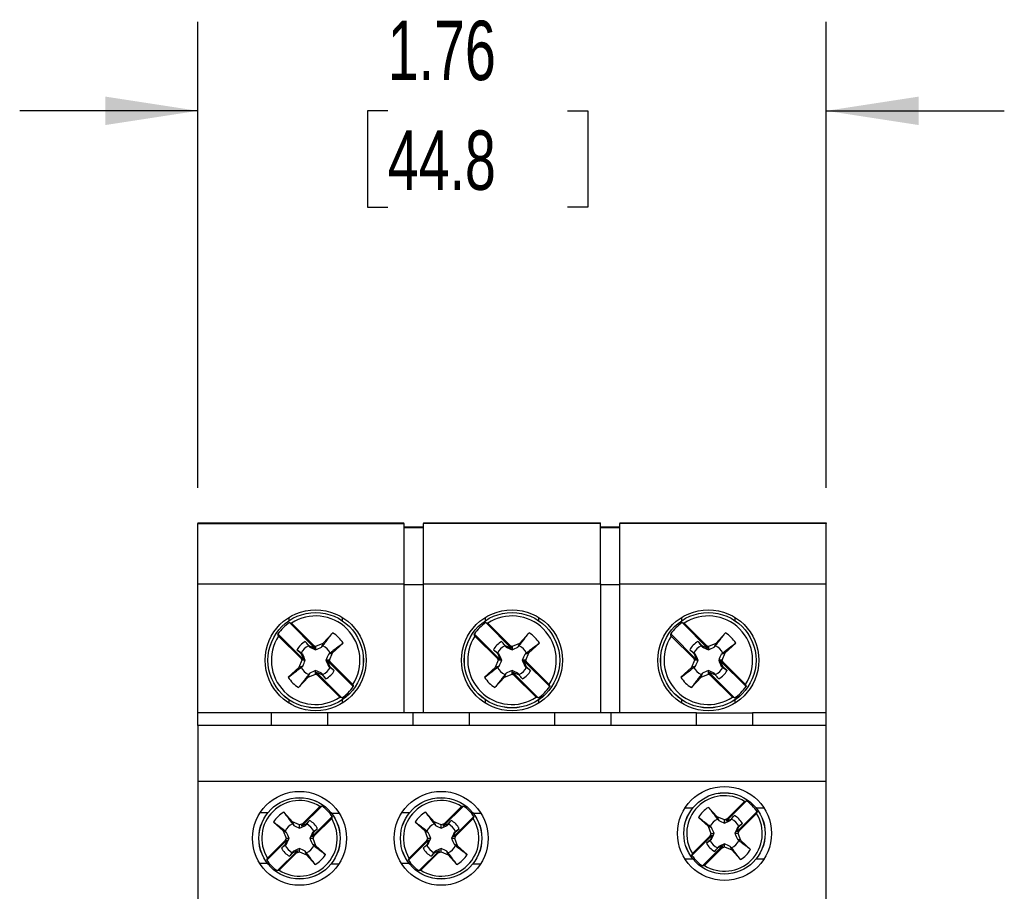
# Model space of a CAD drawing. Header units: inches. Extents: x 0.5 to 21.5, y 0.5 to 16.5.
# Tile 5 of 7: x 15.8 to 18.6, y 7.9 to 10.4. Entities that reach past the tile are written whole.
import ezdxf

# ---------------------------------------------------------------- set-up
doc = ezdxf.new("R2010")
doc.units = ezdxf.units.IN
doc.header["$LTSCALE"] = 2
doc.header["$MEASUREMENT"] = 0
doc.layers.add('DIMENSIONS', color=140, linetype='Continuous', lineweight=25)
doc.styles.add('SLDTEXTSTYLE0', font='TXT', dxfattribs={"width": 0.7})
doc.dimstyles.new('SLDDIMSTYLE0', dxfattribs={"dimtxt": 0.169922, "dimasz": 0.26, "dimexe": 0, "dimexo": 0.0625, "dimgap": 0.04248, "dimtad": 0, "dimtih": 1, "dimtoh": 1, "dimrnd": 1e-09, "dimzin": 12, "dimdsep": 46, "dimtxsty": 'SLDTEXTSTYLE0', "dimsah": 1, "dimcen": 0.09, "dimadec": 0, "dimazin": 3, "dimtfac": 1, "dimtmove": 0, "dimatfit": 0, "dimfxl": 0, "dimfrac": 2, "dimtolj": 1, "dimtzin": 12, "dimarcsym": 0})

# ---------------------------------------------------------------- blocks, each defined once
blk = doc.blocks.new('_D_4')
at = {"layer": 'DIMENSIONS'}
for p, q in [((16.2957, 9.0644), (16.2957, 10.3729)), ((18.0595, 9.0644), (18.0595, 10.3729)), ((16.2957, 10.1229), (15.7957, 10.1229)), ((16.8286, 10.1229), (16.7715, 10.1229)), ((16.7715, 10.1229), (16.7715, 9.8529)), ((17.3335, 10.1229), (17.3906, 10.1229)), ((17.3906, 10.1229), (17.3906, 9.8529)), ((18.0595, 10.1229), (18.5595, 10.1229)), ((16.7715, 9.8529), (16.8286, 9.8529)), ((17.3906, 9.8529), (17.3335, 9.8529))]:
    blk.add_line(p, q, dxfattribs=at)
for points in [[(16.2957, 10.1229), (16.0357, 10.1629), (16.0357, 10.0829)], [(18.0595, 10.1229), (18.3195, 10.0829), (18.3195, 10.1629)]]:
    blk.add_solid(points, dxfattribs=at)
at = {"layer": 'DIMENSIONS', "char_height": 0.16667, "attachment_point": 1, "style": 'SLDTEXTSTYLE0'}
for s, insert in [('1.76', (16.8286, 10.3758)), ('44.8', (16.8286, 10.0677))]:
    blk.add_mtext(s, dxfattribs=dict(at, insert=insert))

msp = doc.modelspace()

# ---------------------------------------------------------------- linework, layer by layer
for p, q in [((16.2957, 8.9664), (16.8744, 8.9664)), ((16.2957, 8.9664), (16.2957, 8.9644)), ((16.2957, 8.9644), (16.8744, 8.9644)), ((16.2957, 8.7951), (16.2957, 8.9644)), ((16.8744, 8.9644), (16.8744, 8.9664)), ((16.8744, 8.9644), (16.8744, 8.7951)), ((16.9295, 8.9664), (16.9295, 8.9644)), ((16.9295, 8.9664), (17.4256, 8.9664)), ((17.4256, 8.9644), (16.9295, 8.9644)), ((16.9295, 8.7951), (16.9295, 8.9644)), ((17.4256, 8.9644), (17.4256, 8.9664)), ((17.4256, 8.7951), (17.4256, 8.9644)), ((17.4807, 8.9664), (17.4807, 8.9644)), ((17.4807, 8.9664), (18.0595, 8.9664)), ((18.0595, 8.9644), (17.4807, 8.9644)), ((17.4807, 8.7951), (17.4807, 8.9644)), ((18.0595, 8.9664), (18.0595, 8.9644)), ((18.0595, 8.7951), (18.0595, 8.9644)), ((16.8744, 8.9546), (16.9295, 8.9546)), ((16.9295, 8.9526), (16.8744, 8.9526)), ((17.4256, 8.9546), (17.4807, 8.9546)), ((17.4807, 8.9526), (17.4256, 8.9526)), ((16.2957, 8.7951), (16.8744, 8.7951)), ((16.2957, 8.4329), (16.2957, 8.7951)), ((16.8744, 8.7951), (16.8744, 8.4329)), ((16.8744, 8.7932), (16.9295, 8.7932)), ((16.9295, 8.7951), (17.4256, 8.7951)), ((16.9295, 8.4329), (16.9295, 8.7951)), ((17.4256, 8.7951), (17.4256, 8.4329)), ((17.4256, 8.7932), (17.4807, 8.7932)), ((17.4807, 8.7951), (18.0595, 8.7951)), ((17.4807, 8.4329), (17.4807, 8.7951)), ((18.0595, 8.4329), (18.0595, 8.7951)), ((16.5511, 8.7007), (16.5511, 8.6913)), ((16.625, 8.6139), (16.5527, 8.6863)), ((16.5585, 8.6846), (16.6219, 8.6213)), ((16.7016, 8.6913), (16.7016, 8.7007)), ((17.1023, 8.7007), (17.1023, 8.6913)), ((17.1762, 8.6139), (17.1038, 8.6863)), ((17.1097, 8.6846), (17.1731, 8.6213)), ((17.2528, 8.6913), (17.2528, 8.7007)), ((17.6535, 8.7007), (17.6535, 8.6913)), ((17.7274, 8.6139), (17.655, 8.6863)), ((17.6609, 8.6846), (17.7242, 8.6213)), ((17.804, 8.6913), (17.804, 8.7007)), ((16.5206, 8.6543), (16.593, 8.5819)), ((16.6742, 8.6575), (16.647, 8.6279)), ((17.0718, 8.6543), (17.1442, 8.5819)), ((17.2253, 8.6575), (17.1982, 8.6279)), ((17.623, 8.6543), (17.6954, 8.5819)), ((17.7765, 8.6575), (17.7494, 8.6279)), ((16.5857, 8.5851), (16.5223, 8.6485)), ((16.6085, 8.6207), (16.5974, 8.6329)), ((16.647, 8.6279), (16.6264, 8.6194)), ((16.647, 8.6279), (16.6427, 8.6169)), ((16.6737, 8.6012), (16.7033, 8.6283)), ((17.1369, 8.5851), (17.0735, 8.6485)), ((17.1597, 8.6207), (17.1485, 8.6329)), ((17.1982, 8.6279), (17.1776, 8.6194)), ((17.1982, 8.6279), (17.1939, 8.6169)), ((17.2249, 8.6012), (17.2545, 8.6283)), ((17.6881, 8.5851), (17.6247, 8.6485)), ((17.7109, 8.6207), (17.6997, 8.6329)), ((17.7494, 8.6279), (17.7287, 8.6194)), ((17.7494, 8.6279), (17.7451, 8.6169)), ((17.7761, 8.6012), (17.8057, 8.6283)), ((16.574, 8.6096), (16.5862, 8.5984)), ((16.5862, 8.5984), (16.593, 8.5819)), ((16.5901, 8.5969), (16.5862, 8.5984)), ((16.6085, 8.6207), (16.61, 8.6169)), ((16.625, 8.6139), (16.6085, 8.6207)), ((16.6264, 8.6194), (16.6219, 8.6213)), ((16.6219, 8.6213), (16.625, 8.6139)), ((16.6264, 8.6194), (16.6264, 8.6095)), ((16.6737, 8.6012), (16.6627, 8.5969)), ((16.6652, 8.5806), (16.6737, 8.6012)), ((17.1252, 8.6096), (17.1374, 8.5984)), ((17.1374, 8.5984), (17.1442, 8.5819)), ((17.1413, 8.5969), (17.1374, 8.5984)), ((17.1597, 8.6207), (17.1612, 8.6169)), ((17.1762, 8.6139), (17.1597, 8.6207)), ((17.1776, 8.6194), (17.1731, 8.6213)), ((17.1731, 8.6213), (17.1762, 8.6139)), ((17.1776, 8.6194), (17.1776, 8.6095)), ((17.2249, 8.6012), (17.2139, 8.5969)), ((17.2164, 8.5806), (17.2249, 8.6012)), ((17.6764, 8.6096), (17.6886, 8.5984)), ((17.6886, 8.5984), (17.6954, 8.5819)), ((17.6924, 8.5969), (17.6886, 8.5984)), ((17.7109, 8.6207), (17.7124, 8.6169)), ((17.7274, 8.6139), (17.7109, 8.6207)), ((17.7287, 8.6194), (17.7242, 8.6213)), ((17.7242, 8.6213), (17.7274, 8.6139)), ((17.7287, 8.6194), (17.7287, 8.6095)), ((17.7761, 8.6012), (17.765, 8.5969)), ((17.7676, 8.5806), (17.7761, 8.6012)), ((16.5875, 8.5806), (16.5791, 8.5599)), ((16.593, 8.5819), (16.5857, 8.5851)), ((16.5857, 8.5851), (16.5875, 8.5806)), ((16.5974, 8.5806), (16.5875, 8.5806)), ((16.6652, 8.5806), (16.6553, 8.5806)), ((16.7321, 8.5068), (16.6597, 8.5792)), ((16.6597, 8.5792), (16.6671, 8.5761)), ((16.6665, 8.5627), (16.6597, 8.5792)), ((16.6671, 8.5761), (16.6652, 8.5806)), ((16.6671, 8.5761), (16.7305, 8.5127)), ((17.1387, 8.5806), (17.1302, 8.5599)), ((17.1369, 8.5851), (17.1387, 8.5806)), ((17.1442, 8.5819), (17.1369, 8.5851)), ((17.1486, 8.5806), (17.1387, 8.5806)), ((17.2164, 8.5806), (17.2065, 8.5806)), ((17.2833, 8.5068), (17.2109, 8.5792)), ((17.2109, 8.5792), (17.2183, 8.5761)), ((17.2177, 8.5627), (17.2109, 8.5792)), ((17.2183, 8.5761), (17.2164, 8.5806)), ((17.2183, 8.5761), (17.2816, 8.5127)), ((17.6899, 8.5806), (17.6814, 8.5599)), ((17.6954, 8.5819), (17.6881, 8.5851)), ((17.6881, 8.5851), (17.6899, 8.5806)), ((17.6998, 8.5806), (17.6899, 8.5806)), ((17.7676, 8.5806), (17.7577, 8.5806)), ((17.8345, 8.5068), (17.7621, 8.5792)), ((17.7621, 8.5792), (17.7694, 8.5761)), ((17.7689, 8.5627), (17.7621, 8.5792)), ((17.7694, 8.5761), (17.7676, 8.5806)), ((17.7694, 8.5761), (17.8328, 8.5127)), ((16.5791, 8.5599), (16.5495, 8.5328)), ((16.5901, 8.5642), (16.5791, 8.5599)), ((16.6057, 8.5332), (16.61, 8.5443)), ((16.6057, 8.5332), (16.6264, 8.5417)), ((16.6264, 8.5417), (16.6264, 8.5516)), ((16.6264, 8.5417), (16.6309, 8.5399)), ((16.6309, 8.5399), (16.6277, 8.5472)), ((16.6277, 8.5472), (16.7001, 8.4748)), ((16.6277, 8.5472), (16.6442, 8.5404)), ((16.6442, 8.5404), (16.6427, 8.5443)), ((16.6442, 8.5404), (16.6554, 8.5282)), ((16.6665, 8.5627), (16.6627, 8.5642)), ((16.6787, 8.5515), (16.6665, 8.5627)), ((17.1302, 8.5599), (17.1007, 8.5328)), ((17.1413, 8.5642), (17.1302, 8.5599)), ((17.1569, 8.5332), (17.1612, 8.5443)), ((17.1569, 8.5332), (17.1776, 8.5417)), ((17.1776, 8.5417), (17.1776, 8.5516)), ((17.1776, 8.5417), (17.1821, 8.5399)), ((17.1821, 8.5399), (17.1789, 8.5472)), ((17.1789, 8.5472), (17.2513, 8.4748)), ((17.1789, 8.5472), (17.1954, 8.5404)), ((17.1954, 8.5404), (17.1939, 8.5443)), ((17.1954, 8.5404), (17.2066, 8.5282)), ((17.2177, 8.5627), (17.2139, 8.5642)), ((17.2299, 8.5515), (17.2177, 8.5627)), ((17.6814, 8.5599), (17.6518, 8.5328)), ((17.6924, 8.5642), (17.6814, 8.5599)), ((17.7081, 8.5332), (17.7124, 8.5443)), ((17.7081, 8.5332), (17.7287, 8.5417)), ((17.7287, 8.5417), (17.7287, 8.5516)), ((17.7287, 8.5417), (17.7332, 8.5399)), ((17.7332, 8.5399), (17.7301, 8.5472)), ((17.7301, 8.5472), (17.8025, 8.4748)), ((17.7301, 8.5472), (17.7466, 8.5404)), ((17.7466, 8.5404), (17.7451, 8.5443)), ((17.7466, 8.5404), (17.7578, 8.5282)), ((17.7689, 8.5627), (17.765, 8.5642)), ((17.7811, 8.5515), (17.7689, 8.5627)), ((16.5786, 8.5037), (16.6057, 8.5332)), ((16.6943, 8.4765), (16.6309, 8.5399)), ((17.1298, 8.5037), (17.1569, 8.5332)), ((17.2454, 8.4765), (17.1821, 8.5399)), ((17.681, 8.5037), (17.7081, 8.5332)), ((17.7966, 8.4765), (17.7332, 8.5399)), ((16.5511, 8.4699), (16.5511, 8.4605)), ((16.7016, 8.4605), (16.7016, 8.4699)), ((17.1023, 8.4699), (17.1023, 8.4605)), ((17.2528, 8.4605), (17.2528, 8.4699)), ((17.6535, 8.4699), (17.6535, 8.4605)), ((17.804, 8.4605), (17.804, 8.4699)), ((16.5024, 8.4329), (16.2957, 8.4329)), ((16.2957, 8.3975), (16.2957, 8.4329)), ((16.5024, 8.3975), (16.5024, 8.4329)), ((16.6598, 8.4329), (16.5024, 8.4329)), ((16.9, 8.4329), (16.6598, 8.4329)), ((16.6598, 8.4329), (16.6598, 8.3975)), ((16.9, 8.3975), (16.9, 8.4329)), ((17.0575, 8.4329), (16.9, 8.4329)), ((17.0575, 8.4329), (17.0575, 8.3975)), ((17.2976, 8.4329), (17.0575, 8.4329)), ((17.2976, 8.3975), (17.2976, 8.4329)), ((17.4551, 8.4329), (17.2976, 8.4329)), ((17.4551, 8.4329), (17.4551, 8.3975)), ((17.6953, 8.4329), (17.4551, 8.4329)), ((17.6953, 8.3975), (17.6953, 8.4329)), ((17.6953, 8.4329), (17.8528, 8.4329)), ((17.8528, 8.4329), (17.8528, 8.3975)), ((18.0595, 8.4329), (17.8528, 8.4329)), ((18.0595, 8.3975), (18.0595, 8.4329)), ((18.0595, 8.3975), (16.2957, 8.3975)), ((16.2957, 8.3975), (16.2957, 8.24)), ((18.0595, 8.24), (18.0595, 8.3975)), ((18.0595, 8.24), (16.2957, 8.24)), ((16.2957, 8.24), (16.2957, 7.8995)), ((18.0595, 7.8995), (18.0595, 8.24)), ((17.8358, 8.1857), (17.7788, 8.1287)), ((17.7817, 8.1355), (17.8304, 8.1841)), ((16.5613, 8.127), (16.5368, 8.1543)), ((16.6438, 8.1713), (16.5863, 8.1149)), ((16.5892, 8.1216), (16.6383, 8.1698)), ((16.9589, 8.127), (16.9344, 8.1543)), ((17.0414, 8.1713), (16.9839, 8.1149)), ((16.9868, 8.1216), (17.0359, 8.1698)), ((17.6844, 8.1651), (17.6627, 8.1651)), ((17.7538, 8.1406), (17.729, 8.1676)), ((17.8084, 8.0992), (17.8653, 8.1561)), ((17.8853, 8.1651), (17.8636, 8.1651)), ((16.4922, 8.1522), (16.4705, 8.1524)), ((16.5082, 8.1262), (16.535, 8.1012)), ((16.5815, 8.1185), (16.5613, 8.127)), ((16.5613, 8.127), (16.5651, 8.117)), ((16.6092, 8.1308), (16.5991, 8.12)), ((16.6155, 8.0851), (16.673, 8.1415)), ((16.6714, 8.1361), (16.6223, 8.0879)), ((16.693, 8.1503), (16.6713, 8.1505)), ((16.8898, 8.1522), (16.8681, 8.1524)), ((16.9059, 8.1262), (16.9327, 8.1012)), ((16.9791, 8.1185), (16.9589, 8.127)), ((16.9589, 8.127), (16.9627, 8.117)), ((17.0068, 8.1308), (16.9967, 8.12)), ((17.0131, 8.0851), (17.0706, 8.1415)), ((17.069, 8.1361), (17.0199, 8.0879)), ((17.0907, 8.1503), (17.069, 8.1505)), ((17.7007, 8.1393), (17.7278, 8.1146)), ((17.774, 8.1323), (17.7538, 8.1406)), ((17.7538, 8.1406), (17.7577, 8.1306)), ((17.7817, 8.1355), (17.774, 8.1323)), ((17.774, 8.1233), (17.774, 8.1323)), ((17.7788, 8.1287), (17.7817, 8.1355)), ((17.7917, 8.1339), (17.7788, 8.1287)), ((17.7904, 8.1306), (17.7917, 8.1339)), ((17.8017, 8.1449), (17.7917, 8.1339)), ((17.8638, 8.1507), (17.8151, 8.1021)), ((16.535, 8.1012), (16.5432, 8.0809)), ((16.535, 8.1012), (16.545, 8.0972)), ((16.5814, 8.1095), (16.5815, 8.1185)), ((16.5892, 8.1216), (16.5815, 8.1185)), ((16.5863, 8.1149), (16.5892, 8.1216)), ((16.5991, 8.12), (16.5863, 8.1149)), ((16.5978, 8.1167), (16.5991, 8.12)), ((16.6209, 8.0978), (16.6319, 8.1077)), ((16.9327, 8.1012), (16.9426, 8.0972)), ((16.9327, 8.1012), (16.9408, 8.0809)), ((16.979, 8.1095), (16.9791, 8.1185)), ((16.9868, 8.1216), (16.9791, 8.1185)), ((16.9839, 8.1149), (16.9868, 8.1216)), ((16.9967, 8.12), (16.9839, 8.1149)), ((16.9954, 8.1167), (16.9967, 8.12)), ((17.0185, 8.0978), (17.0295, 8.1077)), ((17.7278, 8.1146), (17.7361, 8.0943)), ((17.7278, 8.1146), (17.7377, 8.1107)), ((17.8084, 8.0992), (17.8136, 8.112)), ((17.8151, 8.1021), (17.8084, 8.0992)), ((17.8136, 8.112), (17.8103, 8.1107)), ((17.812, 8.0943), (17.8151, 8.1021)), ((17.8136, 8.112), (17.8245, 8.122)), ((16.5467, 8.0761), (16.4892, 8.0196)), ((16.4909, 8.0251), (16.5399, 8.0732)), ((16.5432, 8.0809), (16.5399, 8.0732)), ((16.5399, 8.0732), (16.5467, 8.0761)), ((16.5467, 8.0761), (16.5413, 8.0633)), ((16.5432, 8.0809), (16.5522, 8.0808)), ((16.619, 8.0802), (16.61, 8.0803)), ((16.6155, 8.0851), (16.6209, 8.0978)), ((16.6223, 8.0879), (16.6155, 8.0851)), ((16.6209, 8.0978), (16.6176, 8.0966)), ((16.619, 8.0802), (16.6223, 8.0879)), ((16.6272, 8.0599), (16.619, 8.0802)), ((16.9444, 8.0761), (16.8869, 8.0196)), ((16.8885, 8.0251), (16.9376, 8.0732)), ((16.9408, 8.0809), (16.9376, 8.0732)), ((16.9376, 8.0732), (16.9444, 8.0761)), ((16.9444, 8.0761), (16.939, 8.0633)), ((16.9408, 8.0809), (16.9498, 8.0808)), ((17.0167, 8.0802), (17.0077, 8.0803)), ((17.0131, 8.0851), (17.0185, 8.0978)), ((17.0199, 8.0879), (17.0131, 8.0851)), ((17.0185, 8.0978), (17.0152, 8.0966)), ((17.0167, 8.0802), (17.0199, 8.0879)), ((17.0248, 8.0599), (17.0167, 8.0802)), ((17.7397, 8.0895), (17.6827, 8.0325)), ((17.6843, 8.038), (17.7329, 8.0866)), ((17.7344, 8.0767), (17.7235, 8.0667)), ((17.7361, 8.0943), (17.7329, 8.0866)), ((17.7329, 8.0866), (17.7397, 8.0895)), ((17.7397, 8.0895), (17.7344, 8.0767)), ((17.7344, 8.0767), (17.7377, 8.078)), ((17.7361, 8.0943), (17.7451, 8.0943)), ((17.812, 8.0943), (17.803, 8.0943)), ((17.8203, 8.0741), (17.8103, 8.078)), ((17.8203, 8.0741), (17.812, 8.0943)), ((17.8473, 8.0493), (17.8203, 8.0741)), ((16.5185, 7.9898), (16.576, 8.0463)), ((16.5413, 8.0633), (16.5303, 8.0534)), ((16.5413, 8.0633), (16.5447, 8.0646)), ((16.5631, 8.0411), (16.576, 8.0463)), ((16.5644, 8.0444), (16.5631, 8.0411)), ((16.576, 8.0463), (16.573, 8.0395)), ((16.573, 8.0395), (16.5808, 8.0426)), ((16.5808, 8.0426), (16.5808, 8.0516)), ((16.5808, 8.0426), (16.6009, 8.0341)), ((16.6009, 8.0341), (16.5971, 8.0441)), ((16.6272, 8.0599), (16.6173, 8.0639)), ((16.654, 8.0349), (16.6272, 8.0599)), ((16.9161, 7.9898), (16.9736, 8.0463)), ((16.939, 8.0633), (16.928, 8.0534)), ((16.939, 8.0633), (16.9423, 8.0646)), ((16.9607, 8.0411), (16.9736, 8.0463)), ((16.9621, 8.0444), (16.9607, 8.0411)), ((16.9736, 8.0463), (16.9707, 8.0395)), ((16.9707, 8.0395), (16.9784, 8.0426)), ((16.9784, 8.0426), (16.9785, 8.0516)), ((16.9784, 8.0426), (16.9986, 8.0341)), ((16.9986, 8.0341), (16.9948, 8.0441)), ((17.0248, 8.0599), (17.0149, 8.0639)), ((17.0516, 8.0349), (17.0248, 8.0599)), ((17.7122, 8.003), (17.7692, 8.06)), ((17.7663, 8.0532), (17.7177, 8.0046)), ((17.7464, 8.0438), (17.7564, 8.0547)), ((17.7564, 8.0547), (17.7692, 8.06)), ((17.7577, 8.058), (17.7564, 8.0547)), ((17.7692, 8.06), (17.7663, 8.0532)), ((17.7663, 8.0532), (17.774, 8.0564)), ((17.774, 8.0564), (17.774, 8.0654)), ((17.774, 8.0564), (17.7943, 8.0481)), ((17.7943, 8.0481), (17.7904, 8.058)), ((17.7943, 8.0481), (17.819, 8.0211)), ((16.573, 8.0395), (16.5239, 7.9914)), ((16.553, 8.0303), (16.5631, 8.0411)), ((16.6009, 8.0341), (16.6254, 8.0069)), ((16.9707, 8.0395), (16.9216, 7.9914)), ((16.9506, 8.0303), (16.9607, 8.0411)), ((16.9986, 8.0341), (17.0231, 8.0069)), ((17.6627, 8.0235), (17.6844, 8.0235)), ((17.8636, 8.0235), (17.8853, 8.0235)), ((16.4692, 8.0108), (16.4909, 8.0106)), ((16.67, 8.0089), (16.6917, 8.0087)), ((16.8668, 8.0108), (16.8885, 8.0106)), ((17.0677, 8.0089), (17.0894, 8.0087))]:
    msp.add_line(p, q)
for centre, radius in [((16.6264, 8.5806), 0.1417), ((16.6264, 8.5806), 0.1339), ((16.6264, 8.5806), 0.1338), ((17.1776, 8.5806), 0.1417), ((17.1776, 8.5806), 0.1339), ((17.1776, 8.5806), 0.1338), ((17.7287, 8.5806), 0.1417), ((17.7287, 8.5806), 0.1339), ((17.7287, 8.5806), 0.1338), ((16.5811, 8.0806), 0.1319), ((16.9787, 8.0806), 0.1319), ((17.774, 8.0943), 0.1319), ((17.774, 8.0943), 0.1142), ((17.774, 8.0943), 0.1141), ((16.5811, 8.0806), 0.1142), ((16.5811, 8.0806), 0.1141), ((16.9787, 8.0806), 0.1142), ((16.9787, 8.0806), 0.1141)]:
    msp.add_circle(centre, radius)
for centre, radius, start, end in [((16.6264, 8.5806), 0.1289, 124.8858, 145.1142), ((16.6264, 8.5806), 0.1243, 326.8848, 123.1152), ((17.1776, 8.5806), 0.1289, 124.8858, 145.1142), ((17.1776, 8.5806), 0.1243, 326.8848, 123.1152), ((17.7287, 8.5806), 0.1289, 124.8858, 145.1142), ((17.7287, 8.5806), 0.1243, 326.8848, 123.1152), ((16.6264, 8.5806), 0.0905, 31.8435, 58.1565), ((17.1776, 8.5806), 0.0905, 31.8435, 58.1565), ((17.7287, 8.5806), 0.0905, 31.8435, 58.1565), ((16.6264, 8.5806), 0.1243, 146.8848, 303.1152), ((16.6264, 8.5806), 0.0599, 119.0151, 150.9849), ((17.1776, 8.5806), 0.1243, 146.8848, 303.1152), ((17.1776, 8.5806), 0.0599, 119.0151, 150.9849), ((17.7287, 8.5806), 0.1243, 146.8848, 303.1152), ((17.7287, 8.5806), 0.0599, 119.0151, 150.9849), ((16.6264, 8.5806), 0.0451, 116.2477, 153.7523), ((16.6264, 8.5806), 0.0451, 26.2477, 63.7523), ((17.1776, 8.5806), 0.0451, 116.2477, 153.7523), ((17.1776, 8.5806), 0.0451, 26.2477, 63.7523), ((17.7287, 8.5806), 0.0451, 116.2477, 153.7523), ((17.7287, 8.5806), 0.0451, 26.2477, 63.7523), ((16.6264, 8.5806), 0.0451, 206.2477, 243.7523), ((16.6264, 8.5806), 0.0451, 296.2477, 333.7523), ((16.6264, 8.5806), 0.0599, 299.0151, 330.9849), ((17.1776, 8.5806), 0.0451, 206.2477, 243.7523), ((17.1776, 8.5806), 0.0451, 296.2477, 333.7523), ((17.1776, 8.5806), 0.0599, 299.0151, 330.9849), ((17.7287, 8.5806), 0.0451, 206.2477, 243.7523), ((17.7287, 8.5806), 0.0451, 296.2477, 333.7523), ((17.7287, 8.5806), 0.0599, 299.0151, 330.9849), ((16.6264, 8.5806), 0.0905, 211.8435, 238.1565), ((17.1776, 8.5806), 0.0905, 211.8435, 238.1565), ((17.7287, 8.5806), 0.0905, 211.8435, 238.1565), ((16.6264, 8.5806), 0.1289, 304.8858, 325.1142), ((17.1776, 8.5806), 0.1289, 304.8858, 325.1142), ((17.7287, 8.5806), 0.1289, 304.8858, 325.1142), ((16.5811, 8.0806), 0.106, 57.3514, 211.5865), ((16.9787, 8.0806), 0.106, 57.3514, 211.5865), ((17.774, 8.0943), 0.106, 57.8824, 212.1176), ((17.774, 8.0943), 0.1103, 34.091, 55.909), ((16.5811, 8.0806), 0.086, 121.0221, 147.9158), ((16.5811, 8.0806), 0.1103, 33.56, 55.378), ((16.9787, 8.0806), 0.086, 121.0221, 147.9158), ((16.9787, 8.0806), 0.1103, 33.56, 55.378), ((17.774, 8.0943), 0.086, 121.5531, 148.4469), ((16.5811, 8.0806), 0.106, 237.3514, 31.5865), ((16.5811, 8.0806), 0.0576, 28.1526, 60.7854), ((16.9787, 8.0806), 0.106, 237.3514, 31.5865), ((16.9787, 8.0806), 0.0576, 28.1526, 60.7854), ((17.774, 8.0943), 0.106, 237.8824, 32.1176), ((17.774, 8.0943), 0.0451, 116.2477, 153.7523), ((17.774, 8.0943), 0.0451, 26.2477, 63.7523), ((17.774, 8.0943), 0.0576, 28.6836, 61.3164), ((16.5811, 8.0806), 0.0451, 115.7167, 153.2213), ((16.5811, 8.0806), 0.0451, 25.7167, 63.2213), ((16.9787, 8.0806), 0.0451, 115.7167, 153.2213), ((16.9787, 8.0806), 0.0451, 25.7167, 63.2213), ((17.774, 8.0943), 0.0451, 206.2477, 243.7523), ((17.774, 8.0943), 0.0451, 296.2477, 333.7523), ((16.5811, 8.0806), 0.0576, 208.1526, 240.7854), ((16.5811, 8.0806), 0.0451, 205.7167, 243.2213), ((16.5811, 8.0806), 0.0451, 295.7167, 333.2213), ((16.9787, 8.0806), 0.0576, 208.1526, 240.7854), ((16.9787, 8.0806), 0.0451, 205.7167, 243.2213), ((16.9787, 8.0806), 0.0451, 295.7167, 333.2213), ((17.774, 8.0943), 0.0576, 208.6836, 241.3164), ((17.774, 8.0943), 0.086, 301.5531, 328.4469), ((16.5811, 8.0806), 0.1103, 213.56, 235.378), ((16.5811, 8.0806), 0.086, 301.0221, 327.9158), ((16.9787, 8.0806), 0.1103, 213.56, 235.378), ((16.9787, 8.0806), 0.086, 301.0221, 327.9158), ((17.774, 8.0943), 0.1103, 214.091, 235.909)]:
    msp.add_arc(centre, radius, start, end)
for points in [[(16.5527, 8.6863), (16.5546, 8.6858), (16.5565, 8.6852), (16.5585, 8.6846)], [(17.1038, 8.6863), (17.1058, 8.6858), (17.1077, 8.6852), (17.1097, 8.6846)], [(17.655, 8.6863), (17.6569, 8.6858), (17.6589, 8.6852), (17.6609, 8.6846)], [(16.5223, 8.6485), (16.5217, 8.6504), (16.5212, 8.6524), (16.5206, 8.6543)], [(17.0735, 8.6485), (17.0729, 8.6504), (17.0724, 8.6524), (17.0718, 8.6543)], [(17.6247, 8.6485), (17.6241, 8.6504), (17.6235, 8.6524), (17.623, 8.6543)], [(16.5974, 8.6329), (16.6004, 8.6289), (16.6034, 8.625), (16.6064, 8.621)], [(16.7033, 8.6283), (16.6912, 8.6191), (16.6791, 8.6099), (16.6668, 8.6005)], [(17.1485, 8.6329), (17.1516, 8.6289), (17.1546, 8.625), (17.1576, 8.621)], [(17.2545, 8.6283), (17.2424, 8.6191), (17.2302, 8.6099), (17.218, 8.6005)], [(17.6997, 8.6329), (17.7027, 8.6289), (17.7058, 8.625), (17.7088, 8.621)], [(17.8057, 8.6283), (17.7935, 8.6191), (17.7814, 8.6099), (17.7692, 8.6005)], [(16.586, 8.6005), (16.582, 8.6035), (16.578, 8.6066), (16.574, 8.6096)], [(16.5901, 8.5969), (16.5887, 8.5981), (16.5873, 8.5993), (16.586, 8.6005)], [(16.5974, 8.5806), (16.595, 8.5862), (16.5925, 8.5916), (16.5901, 8.5969)], [(16.6064, 8.621), (16.6076, 8.6196), (16.6088, 8.6182), (16.61, 8.6169)], [(16.61, 8.6169), (16.6153, 8.6144), (16.6207, 8.612), (16.6264, 8.6095)], [(16.6264, 8.6095), (16.632, 8.612), (16.6374, 8.6144), (16.6427, 8.6169)], [(16.6427, 8.6169), (16.6439, 8.6182), (16.6451, 8.6196), (16.6463, 8.621)], [(16.6627, 8.5969), (16.6602, 8.5916), (16.6578, 8.5862), (16.6553, 8.5806)], [(16.6668, 8.6005), (16.6654, 8.5993), (16.6641, 8.5981), (16.6627, 8.5969)], [(17.1371, 8.6005), (17.1331, 8.6035), (17.1292, 8.6066), (17.1252, 8.6096)], [(17.1413, 8.5969), (17.1399, 8.5981), (17.1385, 8.5993), (17.1371, 8.6005)], [(17.1486, 8.5806), (17.1462, 8.5862), (17.1437, 8.5916), (17.1413, 8.5969)], [(17.1576, 8.621), (17.1588, 8.6196), (17.16, 8.6182), (17.1612, 8.6169)], [(17.1612, 8.6169), (17.1665, 8.6144), (17.1719, 8.612), (17.1776, 8.6095)], [(17.1776, 8.6095), (17.1832, 8.612), (17.1886, 8.6144), (17.1939, 8.6169)], [(17.1939, 8.6169), (17.1951, 8.6182), (17.1963, 8.6196), (17.1975, 8.621)], [(17.2139, 8.5969), (17.2114, 8.5916), (17.209, 8.5862), (17.2065, 8.5806)], [(17.218, 8.6005), (17.2166, 8.5993), (17.2152, 8.5981), (17.2139, 8.5969)], [(17.6883, 8.6005), (17.6843, 8.6035), (17.6804, 8.6066), (17.6764, 8.6096)], [(17.6924, 8.5969), (17.6911, 8.5981), (17.6897, 8.5993), (17.6883, 8.6005)], [(17.6998, 8.5806), (17.6973, 8.5862), (17.6949, 8.5916), (17.6924, 8.5969)], [(17.7088, 8.621), (17.71, 8.6196), (17.7112, 8.6182), (17.7124, 8.6169)], [(17.7124, 8.6169), (17.7177, 8.6144), (17.7231, 8.612), (17.7287, 8.6095)], [(17.7287, 8.6095), (17.7344, 8.612), (17.7398, 8.6144), (17.7451, 8.6169)], [(17.7451, 8.6169), (17.7463, 8.6182), (17.7475, 8.6196), (17.7487, 8.621)], [(17.765, 8.5969), (17.7626, 8.5916), (17.7601, 8.5862), (17.7577, 8.5806)], [(17.7692, 8.6005), (17.7678, 8.5993), (17.7664, 8.5981), (17.765, 8.5969)], [(16.5901, 8.5642), (16.5925, 8.5695), (16.595, 8.5749), (16.5974, 8.5806)], [(16.6553, 8.5806), (16.6578, 8.5749), (16.6602, 8.5695), (16.6627, 8.5642)], [(17.1413, 8.5642), (17.1437, 8.5695), (17.1462, 8.5749), (17.1486, 8.5806)], [(17.2065, 8.5806), (17.209, 8.5749), (17.2114, 8.5695), (17.2139, 8.5642)], [(17.6924, 8.5642), (17.6949, 8.5695), (17.6973, 8.5749), (17.6998, 8.5806)], [(17.7577, 8.5806), (17.7601, 8.5749), (17.7626, 8.5695), (17.765, 8.5642)], [(16.5495, 8.5328), (16.5616, 8.542), (16.5737, 8.5513), (16.586, 8.5606)], [(16.586, 8.5606), (16.5873, 8.5618), (16.5887, 8.563), (16.5901, 8.5642)], [(16.61, 8.5443), (16.6088, 8.5429), (16.6076, 8.5415), (16.6064, 8.5401)], [(16.6264, 8.5516), (16.6207, 8.5492), (16.6153, 8.5467), (16.61, 8.5443)], [(16.6427, 8.5443), (16.6374, 8.5467), (16.632, 8.5492), (16.6264, 8.5516)], [(16.6463, 8.5401), (16.6451, 8.5415), (16.6439, 8.5429), (16.6427, 8.5443)], [(16.6554, 8.5282), (16.6524, 8.5322), (16.6494, 8.5362), (16.6463, 8.5401)], [(16.6627, 8.5642), (16.6641, 8.563), (16.6654, 8.5618), (16.6668, 8.5606)], [(16.6668, 8.5606), (16.6708, 8.5576), (16.6748, 8.5546), (16.6787, 8.5515)], [(17.1007, 8.5328), (17.1128, 8.542), (17.1249, 8.5513), (17.1371, 8.5606)], [(17.1371, 8.5606), (17.1385, 8.5618), (17.1399, 8.563), (17.1413, 8.5642)], [(17.1612, 8.5443), (17.16, 8.5429), (17.1588, 8.5415), (17.1576, 8.5401)], [(17.1776, 8.5516), (17.1719, 8.5492), (17.1665, 8.5467), (17.1612, 8.5443)], [(17.1939, 8.5443), (17.1886, 8.5467), (17.1832, 8.5492), (17.1776, 8.5516)], [(17.1975, 8.5401), (17.1963, 8.5415), (17.1951, 8.5429), (17.1939, 8.5443)], [(17.2066, 8.5282), (17.2036, 8.5322), (17.2005, 8.5362), (17.1975, 8.5401)], [(17.2139, 8.5642), (17.2152, 8.563), (17.2166, 8.5618), (17.218, 8.5606)], [(17.218, 8.5606), (17.222, 8.5576), (17.2259, 8.5546), (17.2299, 8.5515)], [(17.6518, 8.5328), (17.664, 8.542), (17.6761, 8.5513), (17.6883, 8.5606)], [(17.6883, 8.5606), (17.6897, 8.5618), (17.6911, 8.563), (17.6924, 8.5642)], [(17.7124, 8.5443), (17.7112, 8.5429), (17.71, 8.5415), (17.7088, 8.5401)], [(17.7287, 8.5516), (17.7231, 8.5492), (17.7177, 8.5467), (17.7124, 8.5443)], [(17.7451, 8.5443), (17.7398, 8.5467), (17.7344, 8.5492), (17.7287, 8.5516)], [(17.7487, 8.5401), (17.7475, 8.5415), (17.7463, 8.5429), (17.7451, 8.5443)], [(17.7578, 8.5282), (17.7548, 8.5322), (17.7517, 8.5362), (17.7487, 8.5401)], [(17.765, 8.5642), (17.7664, 8.563), (17.7678, 8.5618), (17.7692, 8.5606)], [(17.7692, 8.5606), (17.7732, 8.5576), (17.7771, 8.5546), (17.7811, 8.5515)], [(16.7305, 8.5127), (16.731, 8.5107), (16.7316, 8.5088), (16.7321, 8.5068)], [(17.2816, 8.5127), (17.2822, 8.5107), (17.2828, 8.5088), (17.2833, 8.5068)], [(17.8328, 8.5127), (17.8334, 8.5107), (17.8339, 8.5088), (17.8345, 8.5068)], [(16.7001, 8.4748), (16.6982, 8.4754), (16.6962, 8.4759), (16.6943, 8.4765)], [(17.2513, 8.4748), (17.2494, 8.4754), (17.2474, 8.4759), (17.2454, 8.4765)], [(17.8025, 8.4748), (17.8005, 8.4754), (17.7986, 8.4759), (17.7966, 8.4765)], [(17.8304, 8.1841), (17.8322, 8.1846), (17.834, 8.1851), (17.8358, 8.1857)], [(16.5368, 8.1543), (16.545, 8.1433), (16.5532, 8.1323), (16.5615, 8.1212)], [(16.6383, 8.1698), (16.6401, 8.1703), (16.6419, 8.1708), (16.6438, 8.1713)], [(16.9344, 8.1543), (16.9426, 8.1433), (16.9509, 8.1323), (16.9592, 8.1212)], [(17.0359, 8.1698), (17.0377, 8.1703), (17.0396, 8.1708), (17.0414, 8.1713)], [(17.729, 8.1676), (17.7373, 8.1567), (17.7457, 8.1458), (17.7541, 8.1348)], [(17.8653, 8.1561), (17.8648, 8.1543), (17.8643, 8.1525), (17.8638, 8.1507)], [(16.6014, 8.1208), (16.604, 8.1242), (16.6066, 8.1275), (16.6092, 8.1308)], [(16.673, 8.1415), (16.6725, 8.1397), (16.6719, 8.1379), (16.6714, 8.1361)], [(16.9991, 8.1208), (17.0017, 8.1242), (17.0043, 8.1275), (17.0068, 8.1308)], [(17.0706, 8.1415), (17.0701, 8.1397), (17.0696, 8.1379), (17.069, 8.1361)], [(17.7541, 8.1348), (17.7553, 8.1334), (17.7565, 8.132), (17.7577, 8.1306)], [(17.7577, 8.1306), (17.763, 8.1282), (17.7684, 8.1258), (17.774, 8.1233)], [(17.774, 8.1233), (17.7797, 8.1258), (17.7851, 8.1282), (17.7904, 8.1306)], [(17.7904, 8.1306), (17.7916, 8.132), (17.7928, 8.1334), (17.794, 8.1348)], [(17.794, 8.1348), (17.7965, 8.1381), (17.7991, 8.1415), (17.8017, 8.1449)], [(16.545, 8.0972), (16.5436, 8.0985), (16.5422, 8.0997), (16.5409, 8.1009)], [(16.5615, 8.1212), (16.5627, 8.1198), (16.5639, 8.1184), (16.5651, 8.117)], [(16.5651, 8.117), (16.5704, 8.1145), (16.5757, 8.112), (16.5814, 8.1095)], [(16.5814, 8.1095), (16.587, 8.1119), (16.5925, 8.1143), (16.5978, 8.1167)], [(16.5978, 8.1167), (16.599, 8.1181), (16.6002, 8.1194), (16.6014, 8.1208)], [(16.6217, 8.1001), (16.6203, 8.0989), (16.6189, 8.0978), (16.6176, 8.0966)], [(16.6319, 8.1077), (16.6285, 8.1052), (16.6251, 8.1027), (16.6217, 8.1001)], [(16.9426, 8.0972), (16.9412, 8.0985), (16.9399, 8.0997), (16.9385, 8.1009)], [(16.9592, 8.1212), (16.9604, 8.1198), (16.9616, 8.1184), (16.9627, 8.117)], [(16.9627, 8.117), (16.968, 8.1145), (16.9734, 8.112), (16.979, 8.1095)], [(16.979, 8.1095), (16.9847, 8.1119), (16.9901, 8.1143), (16.9954, 8.1167)], [(16.9954, 8.1167), (16.9966, 8.1181), (16.9978, 8.1194), (16.9991, 8.1208)], [(17.0194, 8.1001), (17.018, 8.0989), (17.0166, 8.0978), (17.0152, 8.0966)], [(17.0295, 8.1077), (17.0261, 8.1052), (17.0228, 8.1027), (17.0194, 8.1001)], [(17.7377, 8.1107), (17.7363, 8.1119), (17.735, 8.1131), (17.7336, 8.1143)], [(17.7451, 8.0943), (17.7426, 8.1), (17.7402, 8.1054), (17.7377, 8.1107)], [(17.8103, 8.1107), (17.8079, 8.1054), (17.8054, 8.1), (17.803, 8.0943)], [(17.8145, 8.1143), (17.8131, 8.1131), (17.8117, 8.1119), (17.8103, 8.1107)], [(17.8245, 8.122), (17.8212, 8.1194), (17.8178, 8.1169), (17.8145, 8.1143)], [(16.5447, 8.0646), (16.5472, 8.0698), (16.5497, 8.0752), (16.5522, 8.0808)], [(16.5522, 8.0808), (16.5498, 8.0865), (16.5474, 8.0919), (16.545, 8.0972)], [(16.6176, 8.0966), (16.6151, 8.0913), (16.6126, 8.0859), (16.61, 8.0803)], [(16.61, 8.0803), (16.6125, 8.0746), (16.6149, 8.0692), (16.6173, 8.0639)], [(16.9423, 8.0646), (16.9448, 8.0698), (16.9473, 8.0752), (16.9498, 8.0808)], [(16.9498, 8.0808), (16.9474, 8.0865), (16.945, 8.0919), (16.9426, 8.0972)], [(17.0152, 8.0966), (17.0127, 8.0913), (17.0102, 8.0859), (17.0077, 8.0803)], [(17.0077, 8.0803), (17.0101, 8.0746), (17.0125, 8.0692), (17.0149, 8.0639)], [(17.7235, 8.0667), (17.7269, 8.0693), (17.7302, 8.0718), (17.7336, 8.0744)], [(17.7336, 8.0744), (17.735, 8.0756), (17.7363, 8.0768), (17.7377, 8.078)], [(17.7377, 8.078), (17.7402, 8.0833), (17.7426, 8.0887), (17.7451, 8.0943)], [(17.803, 8.0943), (17.8054, 8.0887), (17.8079, 8.0833), (17.8103, 8.078)], [(17.8103, 8.078), (17.8117, 8.0768), (17.8131, 8.0756), (17.8145, 8.0744)], [(16.5303, 8.0534), (16.5337, 8.0559), (16.5371, 8.0585), (16.5405, 8.061)], [(16.5405, 8.061), (16.5419, 8.0622), (16.5433, 8.0634), (16.5447, 8.0646)], [(16.5644, 8.0444), (16.5632, 8.0431), (16.562, 8.0417), (16.5608, 8.0403)], [(16.5808, 8.0516), (16.5752, 8.0492), (16.5698, 8.0468), (16.5644, 8.0444)], [(16.5971, 8.0441), (16.5918, 8.0466), (16.5865, 8.0491), (16.5808, 8.0516)], [(16.6007, 8.04), (16.5995, 8.0413), (16.5983, 8.0427), (16.5971, 8.0441)], [(16.6173, 8.0639), (16.6186, 8.0627), (16.62, 8.0615), (16.6214, 8.0603)], [(16.928, 8.0534), (16.9314, 8.0559), (16.9347, 8.0585), (16.9381, 8.061)], [(16.9381, 8.061), (16.9395, 8.0622), (16.9409, 8.0634), (16.9423, 8.0646)], [(16.9621, 8.0444), (16.9609, 8.0431), (16.9596, 8.0417), (16.9584, 8.0403)], [(16.9785, 8.0516), (16.9728, 8.0492), (16.9674, 8.0468), (16.9621, 8.0444)], [(16.9948, 8.0441), (16.9895, 8.0466), (16.9841, 8.0491), (16.9785, 8.0516)], [(16.9983, 8.04), (16.9971, 8.0413), (16.9959, 8.0427), (16.9948, 8.0441)], [(17.0149, 8.0639), (17.0163, 8.0627), (17.0176, 8.0615), (17.019, 8.0603)], [(17.7541, 8.0539), (17.7515, 8.0505), (17.7489, 8.0472), (17.7464, 8.0438)], [(17.7577, 8.058), (17.7565, 8.0567), (17.7553, 8.0553), (17.7541, 8.0539)], [(17.774, 8.0654), (17.7684, 8.0629), (17.763, 8.0605), (17.7577, 8.058)], [(17.7904, 8.058), (17.7851, 8.0605), (17.7797, 8.0629), (17.774, 8.0654)], [(17.794, 8.0539), (17.7928, 8.0553), (17.7916, 8.0567), (17.7904, 8.058)], [(17.819, 8.0211), (17.8107, 8.032), (17.8024, 8.0429), (17.794, 8.0539)], [(16.4892, 8.0196), (16.4898, 8.0214), (16.4903, 8.0232), (16.4909, 8.0251)], [(16.5608, 8.0403), (16.5582, 8.037), (16.5556, 8.0336), (16.553, 8.0303)], [(16.6254, 8.0069), (16.6172, 8.0179), (16.609, 8.0289), (16.6007, 8.04)], [(16.8869, 8.0196), (16.8874, 8.0214), (16.8879, 8.0232), (16.8885, 8.0251)], [(16.9584, 8.0403), (16.9558, 8.037), (16.9532, 8.0336), (16.9506, 8.0303)], [(17.0231, 8.0069), (17.0148, 8.0179), (17.0066, 8.0289), (16.9983, 8.04)], [(17.6827, 8.0325), (17.6832, 8.0344), (17.6837, 8.0362), (17.6843, 8.038)], [(16.5239, 7.9914), (16.5221, 7.9908), (16.5203, 7.9903), (16.5185, 7.9898)], [(16.9216, 7.9914), (16.9197, 7.9908), (16.9179, 7.9903), (16.9161, 7.9898)], [(17.7177, 8.0046), (17.7159, 8.0041), (17.714, 8.0035), (17.7122, 8.003)]]:
    msp.add_open_spline(points, degree=3)
for points, knots in [([(16.6463, 8.621), (16.6525, 8.6291), (16.6586, 8.6371), (16.6647, 8.6451), (16.6679, 8.6492), (16.671, 8.6534), (16.6742, 8.6575)], [0, 0, 0, 0, 0.001526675, 0.001526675, 0.001526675, 0.002314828, 0.002314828, 0.002314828, 0.002314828]), ([(17.1975, 8.621), (17.2037, 8.6291), (17.2098, 8.6371), (17.2159, 8.6451), (17.219, 8.6492), (17.2222, 8.6534), (17.2253, 8.6575)], [0, 0, 0, 0, 0.001526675, 0.001526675, 0.001526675, 0.002314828, 0.002314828, 0.002314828, 0.002314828]), ([(17.7487, 8.621), (17.7549, 8.6291), (17.761, 8.6371), (17.7671, 8.6451), (17.7702, 8.6492), (17.7734, 8.6534), (17.7765, 8.6575)], [0, 0, 0, 0, 0.001526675, 0.001526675, 0.001526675, 0.002314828, 0.002314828, 0.002314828, 0.002314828]), ([(16.6064, 8.5401), (16.6003, 8.5321), (16.5942, 8.524), (16.5881, 8.516), (16.5849, 8.5119), (16.5818, 8.5078), (16.5786, 8.5037)], [0, 0, 0, 0, 0.001526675, 0.001526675, 0.001526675, 0.002314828, 0.002314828, 0.002314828, 0.002314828]), ([(17.1576, 8.5401), (17.1515, 8.5321), (17.1453, 8.524), (17.1392, 8.516), (17.1361, 8.5119), (17.1329, 8.5078), (17.1298, 8.5037)], [0, 0, 0, 0, 0.001526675, 0.001526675, 0.001526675, 0.002314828, 0.002314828, 0.002314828, 0.002314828]), ([(17.7088, 8.5401), (17.7026, 8.5321), (17.6965, 8.524), (17.6904, 8.516), (17.6873, 8.5119), (17.6841, 8.5078), (17.681, 8.5037)], [0, 0, 0, 0, 0.001526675, 0.001526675, 0.001526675, 0.002314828, 0.002314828, 0.002314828, 0.002314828]), ([(16.5409, 8.1009), (16.5328, 8.1071), (16.5249, 8.1133), (16.5169, 8.1195), (16.514, 8.1217), (16.5111, 8.124), (16.5082, 8.1262)], [0, 0, 0, 0, 0.001526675, 0.001526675, 0.001526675, 0.00208361, 0.00208361, 0.00208361, 0.00208361]), ([(16.9385, 8.1009), (16.9305, 8.1071), (16.9225, 8.1133), (16.9146, 8.1195), (16.9117, 8.1217), (16.9088, 8.124), (16.9059, 8.1262)], [0, 0, 0, 0, 0.001526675, 0.001526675, 0.001526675, 0.00208361, 0.00208361, 0.00208361, 0.00208361]), ([(17.7336, 8.1143), (17.7255, 8.1205), (17.7175, 8.1266), (17.7095, 8.1327), (17.7066, 8.1349), (17.7037, 8.1371), (17.7007, 8.1393)], [0, 0, 0, 0, 0.001526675, 0.001526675, 0.001526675, 0.00208361, 0.00208361, 0.00208361, 0.00208361]), ([(17.8145, 8.0744), (17.8225, 8.0682), (17.8305, 8.0621), (17.8385, 8.056), (17.8415, 8.0538), (17.8444, 8.0516), (17.8473, 8.0493)], [0, 0, 0, 0, 0.001526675, 0.001526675, 0.001526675, 0.00208361, 0.00208361, 0.00208361, 0.00208361]), ([(16.6214, 8.0603), (16.6294, 8.054), (16.6373, 8.0478), (16.6453, 8.0416), (16.6482, 8.0394), (16.6511, 8.0371), (16.654, 8.0349)], [0, 0, 0, 0, 0.001526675, 0.001526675, 0.001526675, 0.00208361, 0.00208361, 0.00208361, 0.00208361]), ([(17.019, 8.0603), (17.027, 8.054), (17.035, 8.0478), (17.0429, 8.0416), (17.0458, 8.0394), (17.0487, 8.0371), (17.0516, 8.0349)], [0, 0, 0, 0, 0.001526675, 0.001526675, 0.001526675, 0.00208361, 0.00208361, 0.00208361, 0.00208361])]:
    msp.add_open_spline(points, degree=3, knots=knots)

# ---------------------------------------------------------------- dimensions: what is measured, and where the dimension line sits
at = {"layer": 'DIMENSIONS'}
dim = msp.add_linear_dim(base=(18.0595, 10.1229), p1=(16.2957, 8.9644), p2=(18.0595, 8.9644), angle=0, dimstyle='SLDDIMSTYLE0', dxfattribs=at)
dim.commit()
dim.dimension.update_dxf_attribs({"geometry": '_D_4', "text_midpoint": (17.081, 10.1229), "dimtype": 160})

doc.saveas('drawing.dxf')
